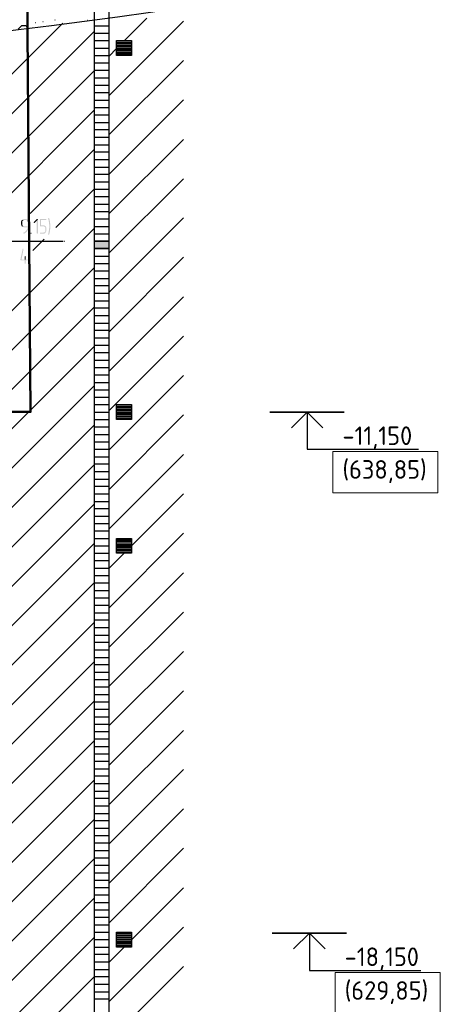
# Model space of a CAD drawing. Header units: millimetres. Extents: x -93479 to 1057970, y -66333 to 172656.
# Tile 41 of 256: x 156306 to 161965, y 34577 to 47836. Entities that reach past the tile are written whole.
import ezdxf

# ---------------------------------------------------------------- set-up
doc = ezdxf.new("R2010")
doc.units = ezdxf.units.MM
for name, color, linetype, lineweight in [('0 Фундамент', 5, 'Continuous', 30), ('A-ANNO-NOTE-1', 7, 'Continuous', 35), ('A-ANNO-NOTE-2', 7, 'Continuous', 18), ('G-ANNO-DIMS', 7, 'Continuous', 9), ('G-ANNO-DIMS-1', 7, 'Continuous', 18), ('РАЗМЕРЫ', 7, 'Continuous', 9)]:
    doc.layers.add(name, color=color, linetype=linetype, lineweight=lineweight)
doc.layers.add('PDF _Геометрия', color=7, linetype='Continuous')
doc.layers.add('PDF _Сплошная заливка', color=7, linetype='Continuous')
doc.styles.add('ISOCPEUR', font='GOST_Common.ttf', dxfattribs={"height": 450})

# ---------------------------------------------------------------- blocks, each defined once
blk = doc.blocks.new('геология 1')
at = {"layer": 'PDF _Сплошная заливка', "transparency": 33554559}
for points in [[(12.1767, -12.2603), (12.1751, -12.262), (12.1751, -12.2636), (12.1734, -12.2653), (12.1734, -12.267), (12.1717, -12.2703), (12.1717, -12.2853), (12.1734, -12.287), (12.1734, -12.2903), (12.1751, -12.292), (12.1751, -12.2936), (12.1767, -12.2953), (12.1884, -12.2936), (12.1851, -12.2936), (12.1834, -12.292), (12.1817, -12.2903), (12.1801, -12.2886), (12.1784, -12.287), (12.1784, -12.267), (12.1801, -12.2653), (12.1817, -12.2636), (12.1834, -12.262), (12.1851, -12.262), (12.1867, -12.2603), (12.1951, -12.2603)], [(12.1951, -12.2553), (12.1851, -12.2553), (12.1834, -12.257), (12.1801, -12.257), (12.1784, -12.2586), (12.1767, -12.2603), (12.1967, -12.2603), (12.2001, -12.262), (12.2017, -12.262), (12.2034, -12.2636), (12.2051, -12.2653), (12.2051, -12.2703), (12.2067, -12.272), (12.2067, -12.2936), (12.1884, -12.2936), (12.1767, -12.2953), (12.1784, -12.297), (12.1801, -12.2986), (12.1851, -12.2986), (12.1867, -12.3003), (12.2067, -12.3003), (12.2051, -12.302), (12.2051, -12.307), (12.2034, -12.3103), (12.2034, -12.312), (12.2017, -12.3136), (12.2001, -12.3153), (12.2001, -12.317), (12.1984, -12.3186), (12.1967, -12.3203), (12.1951, -12.322), (12.1934, -12.3236), (12.1917, -12.3253), (12.1901, -12.327), (12.1867, -12.327), (12.1851, -12.3286), (12.1834, -12.3303), (12.1851, -12.332), (12.1867, -12.3336), (12.1901, -12.332), (12.1917, -12.332), (12.1934, -12.3303), (12.1951, -12.3286), (12.1967, -12.3286), (12.1984, -12.327), (12.2001, -12.3253), (12.2017, -12.3236), (12.2034, -12.322), (12.2051, -12.3203), (12.2051, -12.3186), (12.2067, -12.317), (12.2084, -12.3136), (12.2084, -12.312), (12.2101, -12.3103), (12.2101, -12.3053), (12.2117, -12.3036), (12.2117, -12.267), (12.2101, -12.2653), (12.2101, -12.2636), (12.2084, -12.262), (12.2067, -12.2603), (12.2051, -12.2586), (12.2034, -12.257), (12.2017, -12.257), (12.1984, -12.2553), (12.1967, -12.2553)], [(12.2584, -12.2553), (12.2567, -12.2553), (12.2401, -12.272), (12.2384, -12.2753), (12.2401, -12.277), (12.2434, -12.277), (12.2551, -12.2653), (12.2617, -12.2586), (12.2601, -12.2553)], [(12.2617, -12.2586), (12.2551, -12.2653), (12.2551, -12.3303), (12.2567, -12.3336), (12.2601, -12.3336), (12.2617, -12.3303)], [(12.3034, -12.2553), (12.2734, -12.2553), (12.2717, -12.257), (12.2717, -12.292), (12.2734, -12.2936), (12.2901, -12.2936), (12.2917, -12.2953), (12.2934, -12.2953), (12.2951, -12.297), (12.2967, -12.297), (12.2984, -12.2986), (12.3001, -12.3003), (12.3001, -12.322), (12.2984, -12.3236), (12.2967, -12.3253), (12.2951, -12.327), (12.2917, -12.327), (12.2901, -12.3286), (12.2734, -12.3286), (12.2717, -12.3303), (12.2734, -12.3336), (12.2934, -12.3336), (12.2951, -12.332), (12.2984, -12.332), (12.3001, -12.3303), (12.3017, -12.3286), (12.3034, -12.327), (12.3034, -12.3253), (12.3051, -12.3236), (12.3051, -12.3203), (12.3067, -12.3186), (12.3067, -12.3036), (12.3051, -12.3003), (12.3051, -12.2986), (12.3034, -12.297), (12.3017, -12.2953), (12.3017, -12.2936), (12.3001, -12.292), (12.2967, -12.2903), (12.2951, -12.2903), (12.2934, -12.2886), (12.2784, -12.2886), (12.2784, -12.2603), (12.3051, -12.2603), (12.3067, -12.2586), (12.3051, -12.2553)], [(12.3184, -12.2486), (12.3167, -12.2503), (12.3151, -12.252), (12.3151, -12.2536), (12.3167, -12.2553), (12.3167, -12.2603), (12.3184, -12.262), (12.3184, -12.2686), (12.3201, -12.2703), (12.3201, -12.282), (12.3217, -12.2853), (12.3217, -12.2936), (12.3217, -12.3036), (12.3201, -12.3053), (12.3201, -12.317), (12.3184, -12.3186), (12.3184, -12.327), (12.3167, -12.3286), (12.3167, -12.3336), (12.3151, -12.3353), (12.3151, -12.337), (12.3167, -12.3386), (12.3201, -12.3386), (12.3217, -12.337), (12.3217, -12.332), (12.3234, -12.3303), (12.3234, -12.3236), (12.3251, -12.322), (12.3251, -12.312), (12.3267, -12.3103), (12.3267, -12.2786), (12.3251, -12.2753), (12.3251, -12.267), (12.3234, -12.2653), (12.3234, -12.2586), (12.3217, -12.2553), (12.3217, -12.252), (12.3201, -12.2503)], [(12.2251, -12.3286), (12.2234, -12.3286), (12.2217, -12.3303), (12.2234, -12.3336), (12.2267, -12.3336), (12.2267, -12.332), (12.2284, -12.3303), (12.2267, -12.3286)], [(12.1834, -12.4136), (12.1817, -12.4136), (12.1801, -12.4153), (12.1684, -12.472), (12.1701, -12.4736), (12.1717, -12.4753), (12.1917, -12.4753), (12.1917, -12.492), (12.1967, -12.492), (12.1967, -12.4886), (12.1967, -12.4753), (12.2051, -12.4753), (12.2084, -12.4736), (12.2084, -12.4703), (12.1751, -12.4703), (12.1851, -12.417), (12.1851, -12.4136)], [(12.1951, -12.452), (12.1917, -12.4536), (12.1917, -12.4553), (12.1917, -12.4703), (12.1751, -12.4703), (12.1967, -12.4703), (12.1967, -12.4536)]]:
    blk.add_hatch(color=7, dxfattribs=at).paths.add_polyline_path(points)
at = {"layer": 'PDF _Геометрия', "color": 7, "lineweight": 25}
for points in [[(12.6401, -19.577), (12.6384, -19.577), (12.6384, -14.5386), (12.6384, -9.5386), (12.5601, -9.5386), (12.5601, -14.5386), (12.5601, -19.577), (12.5617, -19.577)], [(12.2467, -11.2136), (12.2484, -11.2136)], [(12.2884, -11.2086), (12.2901, -11.2086)], [(12.3517, -11.2003), (12.3534, -11.2003)], [(12.5217, -11.202), (12.5234, -11.202)], [(12.6384, -11.6003), (13.0317, -11.207)], [(12.7201, -11.3103), (12.8384, -11.192)], [(8.0017, -15.612), (12.3934, -11.2186)], [(8.0017, -15.8203), (12.5601, -11.262)], [(12.1567, -11.2503), (12.1767, -11.2303), (12.1967, -11.2303), (12.2084, -11.2436)], [(12.5601, -11.232), (12.6384, -11.232)], [(12.5601, -11.2703), (12.6384, -11.2703)], [(12.5601, -11.3103), (12.6384, -11.3103)], [(12.6784, -11.3186), (12.7567, -11.3186)], [(12.5601, -11.3503), (12.6384, -11.3503)], [(12.6384, -11.392), (12.6784, -11.352)], [(12.6784, -11.3253), (12.7567, -11.3253)], [(12.6784, -11.3336), (12.7567, -11.3336)], [(12.6784, -11.342), (12.7567, -11.342)], [(12.6784, -11.3503), (12.7567, -11.3503)], [(12.6784, -11.357), (12.7567, -11.357)], [(12.6784, -11.3653), (12.7567, -11.3653)], [(12.6784, -11.3736), (12.7567, -11.3736)], [(12.5601, -11.3886), (12.6384, -11.3886)], [(12.6384, -11.8086), (13.0317, -11.4153)], [(12.6784, -11.3803), (12.7567, -11.3803)], [(8.0017, -16.0286), (12.5601, -11.4703)], [(12.5601, -11.4286), (12.6384, -11.4286)], [(12.5601, -11.467), (12.6384, -11.467)], [(12.5601, -11.507), (12.6384, -11.507)], [(12.5601, -11.547), (12.6384, -11.547)], [(12.5601, -11.5853), (12.6384, -11.5853)], [(12.5601, -12.0186), (12.6384, -12.0186), (13.0317, -11.6236)], [(12.5601, -11.6253), (12.6384, -11.6253)], [(12.0117, -12.227), (12.5601, -11.6786)], [(12.5601, -11.6653), (12.6384, -11.6653)], [(12.5601, -11.7036), (12.6384, -11.7036)], [(12.5601, -11.7436), (12.6384, -11.7436)], [(12.5601, -11.782), (12.6384, -11.782)], [(12.5601, -11.822), (12.6384, -11.822)], [(12.6384, -12.227), (13.0317, -11.8336)], [(12.2201, -12.227), (12.5601, -11.887)], [(12.5601, -11.862), (12.6384, -11.862)], [(12.5601, -11.9003), (12.6384, -11.9003)], [(12.5601, -11.9403), (12.6384, -11.9403)], [(12.5601, -11.9803), (12.6384, -11.9803)], [(12.6384, -12.4353), (13.0317, -12.042)], [(12.3567, -12.3003), (12.5601, -12.097), (12.6384, -12.097)], [(12.5601, -12.0586), (12.6384, -12.0586)], [(12.5601, -12.137), (12.6384, -12.137)], [(12.5601, -12.177), (12.6384, -12.177)], [(12.5601, -12.2153), (12.6384, -12.2153)], [(12.5601, -12.2553), (12.6384, -12.2553)], [(12.6384, -12.6436), (13.0317, -12.2503)], [(8.0017, -16.8636), (12.5601, -12.3053)], [(12.5601, -12.2953), (12.6384, -12.2953)], [(12.2351, -12.422), (12.2951, -12.362)], [(12.5601, -12.3336), (12.6384, -12.3336)], [(11.8034, -12.3736), (12.3951, -12.3736)], [(12.4017, -12.3736), (12.4034, -12.3736)], [(12.5601, -12.3736), (12.6384, -12.3736)], [(12.5617, -12.412), (12.5601, -12.412), (12.6384, -12.412), (12.5601, -12.412), (12.6384, -12.412)], [(12.5601, -12.452), (12.6384, -12.452)], [(12.6384, -12.8536), (13.0317, -12.4586)], [(8.0017, -17.0736), (12.5601, -12.5136)], [(12.5601, -12.492), (12.6384, -12.492)], [(12.5601, -12.5303), (12.6384, -12.5303)], [(12.5601, -12.5703), (12.6384, -12.5703)], [(12.5601, -12.6086), (12.6384, -12.6086)], [(12.5601, -12.6486), (12.6384, -12.6486)], [(12.6384, -13.062), (13.0317, -12.6686)], [(8.0017, -17.282), (12.5601, -12.7236)], [(12.5601, -12.6886), (12.6384, -12.6886)], [(12.5601, -12.727), (12.6384, -12.727)], [(12.5601, -12.767), (12.6384, -12.767)], [(12.5601, -12.807), (12.6384, -12.807)], [(12.5601, -12.8453), (12.6384, -12.8453)], [(12.5601, -12.8853), (12.6384, -12.8853)], [(12.6384, -13.2703), (13.0317, -12.877)], [(9.3767, -16.1153), (12.5601, -12.932)], [(12.5601, -12.9236), (12.6384, -12.9236)], [(12.5601, -12.9636), (12.6384, -12.9636)], [(12.5601, -13.0036), (12.6384, -13.0036)], [(12.5601, -13.042), (12.6384, -13.042)], [(12.5601, -13.082), (12.6384, -13.082)], [(12.6384, -13.4786), (13.0317, -13.0853)], [(9.5851, -16.1153), (12.5601, -13.1403)], [(12.5601, -13.122), (12.6384, -13.122)], [(12.5601, -13.1603), (12.6384, -13.1603)], [(12.5601, -13.2003), (12.6384, -13.2003)], [(12.5601, -13.2386), (12.6384, -13.2386)], [(12.6784, -13.247), (12.7567, -13.247)], [(12.5601, -13.2786), (12.6384, -13.2786)], [(12.6384, -13.6886), (13.0317, -13.2936)], [(12.6784, -13.2553), (12.7567, -13.2553)], [(12.6784, -13.2636), (12.7567, -13.2636)], [(12.6784, -13.2703), (12.7567, -13.2703)], [(12.6784, -13.2786), (12.7567, -13.2786)], [(12.6784, -13.287), (12.7567, -13.287)], [(12.6784, -13.2936), (12.7567, -13.2936)], [(12.6784, -13.302), (12.7567, -13.302)], [(9.7401, -16.1686), (12.5601, -13.3486)], [(12.5601, -13.3186), (12.6384, -13.3186)], [(12.6784, -13.3103), (12.7567, -13.3103)], [(12.5601, -13.357), (12.6384, -13.357)], [(12.5601, -13.397), (12.6384, -13.397)], [(12.5601, -13.437), (12.6384, -13.437)], [(12.5601, -13.4753), (12.6384, -13.4753)], [(12.6384, -13.897), (13.0317, -13.5036)], [(9.7401, -16.377), (12.5601, -13.5586)], [(12.5601, -13.5153), (12.6384, -13.5153)], [(12.5601, -13.5536), (12.6384, -13.5536)], [(12.5601, -13.5936), (12.6384, -13.5936)], [(12.5601, -13.6336), (12.6384, -13.6336)], [(12.5601, -13.672), (12.6384, -13.672)], [(12.5601, -13.712), (12.6384, -13.712)], [(12.6784, -13.987), (12.7567, -13.987), (13.0317, -13.712)], [(8.0017, -18.3253), (12.5601, -13.767)], [(12.5601, -13.752), (12.6384, -13.752)], [(12.5601, -13.7903), (12.6384, -13.7903)], [(12.5601, -13.8303), (12.6384, -13.8303)], [(12.5601, -13.8686), (12.6384, -13.8686)], [(12.5601, -13.9086), (12.6384, -13.9086)], [(12.6384, -14.3153), (13.0317, -13.9203)], [(8.0017, -18.5353), (12.5601, -13.9753)], [(12.5601, -13.9486), (12.6384, -13.9486)], [(12.6784, -13.9553), (12.7567, -13.9553)], [(12.6784, -13.9636), (12.7567, -13.9636)], [(12.6784, -13.972), (12.7567, -13.972)], [(12.6784, -13.9803), (12.7567, -13.9803)], [(12.5601, -13.987), (12.6384, -13.987)], [(12.5601, -14.1053), (12.6384, -14.1053), (12.7184, -14.027)], [(12.5601, -14.027), (12.6384, -14.027)], [(12.6784, -13.9953), (12.7567, -13.9953)], [(12.6784, -14.0036), (12.7567, -14.0036)], [(12.6784, -14.0103), (12.7567, -14.0103)], [(12.6784, -14.0186), (12.7567, -14.0186)], [(12.5601, -14.0653), (12.6384, -14.0653)], [(12.6384, -14.5236), (13.0317, -14.1303)], [(7.9217, -18.7436), (8.0017, -18.7436), (12.5601, -14.1836), (12.6384, -14.1836)], [(12.5601, -14.1453), (12.6384, -14.1453)], [(12.5601, -14.2236), (12.6384, -14.2236)], [(12.5601, -14.2636), (12.6384, -14.2636)], [(12.5601, -14.302), (12.6384, -14.302)], [(12.5601, -14.342), (12.6384, -14.342)], [(12.6384, -14.732), (13.0317, -14.3386)], [(8.0017, -18.952), (12.5601, -14.3936)], [(12.5601, -14.3803), (12.6384, -14.3803)], [(12.5601, -14.4203), (12.6384, -14.4203)], [(12.5601, -14.4603), (12.6384, -14.4603)], [(12.5601, -14.4986), (12.6384, -14.4986)], [(12.5601, -14.5386), (12.6384, -14.5386)], [(12.6384, -14.9403), (13.0317, -14.547)], [(8.0017, -19.1603), (12.5601, -14.602)], [(12.5601, -14.5786), (12.6384, -14.5786)], [(12.5601, -14.617), (12.6384, -14.617)], [(12.5601, -14.657), (12.6384, -14.657)], [(12.5601, -14.6953), (12.6384, -14.6953)], [(12.5601, -14.7353), (12.6384, -14.7353)], [(12.6384, -15.1503), (13.0317, -14.7553)], [(11.1684, -16.202), (12.5601, -14.8103)], [(12.5601, -14.7753), (12.6384, -14.7753)], [(12.5601, -14.8136), (12.6384, -14.8136)], [(12.5601, -14.8536), (12.6384, -14.8536)], [(12.5601, -14.8936), (12.6384, -14.8936)], [(12.5601, -14.932), (12.6384, -14.932)], [(12.5601, -14.972), (12.6384, -14.972)], [(12.6384, -15.3586), (13.0317, -14.9653)], [(11.3467, -16.2336), (12.5601, -15.0203)], [(12.5601, -15.0103), (12.6384, -15.0103)], [(12.5601, -15.0503), (12.6384, -15.0503)], [(12.5601, -15.0903), (12.6384, -15.0903)], [(12.5601, -15.1286), (12.6384, -15.1286)], [(12.5601, -15.1686), (12.6384, -15.1686)], [(12.6384, -15.567), (13.0317, -15.1736)], [(11.3784, -16.4103), (12.5601, -15.2286)], [(12.5601, -15.207), (12.6384, -15.207)], [(12.5601, -15.247), (12.6384, -15.247)], [(12.5601, -15.287), (12.6384, -15.287)], [(12.5601, -15.3253), (12.6384, -15.3253)], [(12.5601, -15.3653), (12.6384, -15.3653)], [(12.6384, -15.7753), (13.0317, -15.382)], [(8.0017, -19.9953), (12.5601, -15.437)], [(12.5601, -15.4053), (12.6384, -15.4053)], [(12.5601, -15.4436), (12.6384, -15.4436)], [(12.5601, -15.4836), (12.6384, -15.4836)], [(12.5601, -15.522), (12.6384, -15.522)], [(12.5601, -15.562), (12.6384, -15.562)], [(12.6384, -15.9853), (13.0317, -15.5903)], [(8.0017, -20.2053), (12.5601, -15.6453)], [(12.5601, -15.602), (12.6384, -15.602)], [(12.5601, -15.6403), (12.6384, -15.6403)], [(12.5601, -15.6803), (12.6384, -15.6803)], [(12.5601, -15.7203), (12.6384, -15.7203)], [(12.5601, -15.7586), (12.6384, -15.7586)], [(12.5601, -15.7986), (12.6384, -15.7986)], [(12.7567, -16.0753), (13.0317, -15.8003)], [(8.0017, -20.4136), (12.5601, -15.8553)], [(12.5601, -15.837), (12.6384, -15.837)], [(12.5601, -15.877), (12.6384, -15.877)], [(12.5601, -15.917), (12.6384, -15.917)], [(12.5601, -15.9553), (12.6384, -15.9553)], [(12.5601, -15.9953), (12.6384, -15.9953)], [(12.6384, -16.402), (13.0317, -16.0086)], [(8.0017, -20.622), (12.5601, -16.0636)], [(12.5601, -16.0353), (12.6384, -16.0353)], [(12.6784, -16.042), (12.7567, -16.042)], [(12.6784, -16.0503), (12.7567, -16.0503)], [(12.6784, -16.0586), (12.7567, -16.0586)], [(12.6784, -16.0653), (12.7567, -16.0653)], [(12.5601, -16.0736), (12.6384, -16.0736)], [(12.6784, -16.0736), (12.7567, -16.0736)], [(12.6784, -16.082), (12.7567, -16.082)], [(12.6784, -16.0903), (12.7567, -16.0903)], [(12.6784, -16.097), (12.7567, -16.097)]]:
    blk.add_lwpolyline(points, dxfattribs=at)
for points in [[(12.6784, -11.3886), (12.6784, -11.3103), (12.7567, -11.3103), (12.7567, -11.3886)], [(12.6384, -12.3736), (12.5601, -12.3736)], [(12.6784, -13.3186), (12.6784, -13.2386), (12.7567, -13.2386), (12.7567, -13.3186)], [(12.6784, -14.027), (12.6784, -13.9486), (12.7567, -13.9486), (12.7567, -14.027)], [(12.6784, -16.1136), (12.6784, -16.0353), (12.7567, -16.0353), (12.7567, -16.1136)]]:
    blk.add_lwpolyline(points, close=True, dxfattribs=at)
at = {"layer": 'PDF _Геометрия', "color": 7, "lineweight": 5}
for points in [[(12.6384, -12.3736), (12.5601, -12.3736)], [(12.6384, -12.412), (12.5601, -12.412), (12.6384, -12.412)]]:
    blk.add_lwpolyline(points, dxfattribs=at)
at = {"layer": 'PDF _Геометрия', "lineweight": 25}
for points in [[(12.5601, -16.1136), (12.6384, -16.1136)], [(12.6384, -16.1936), (12.7184, -16.1136)], [(12.6784, -16.1053), (12.7567, -16.1053)], [(12.5601, -16.152), (12.6384, -16.152)], [(12.5601, -16.192), (12.6384, -16.192)], [(12.6384, -16.6103), (13.0317, -16.217)], [(8.0017, -20.832), (12.5601, -16.272)], [(12.5601, -16.232), (12.6384, -16.232)], [(12.5601, -16.2703), (12.6384, -16.2703)], [(12.5601, -16.3103), (12.6384, -16.3103)], [(12.5601, -16.3503), (12.6384, -16.3503)], [(12.5601, -16.3886), (12.6384, -16.3886)]]:
    blk.add_lwpolyline(points, dxfattribs=at)
at = {"layer": 'PDF _Геометрия', "color": 7, "lineweight": 25}
blk.add_arc((8.2747, 20.7275), 32.2143, 258.48702, 278.49182, dxfattribs=at)
at = {"layer": 'PDF _Сплошная заливка', "color": 7, "lineweight": 5, "transparency": 33554559}
for points in [[(12.6384, -12.3736), (12.5601, -12.3736), (12.6384, -12.412)], [(12.5601, -12.3736), (12.6384, -12.412), (12.5601, -12.412)]]:
    blk.add_solid(points, dxfattribs=at)
blk = doc.blocks.new('Высотные отметки - Вверх-711287-Разрез 3-3')
at = {"layer": '0 Фундамент', "color": 7}
for p, q in [((13237, 8150), (14737, 8150)), ((13237, 7650), (13237, 8150))]:
    blk.add_line(p, q, dxfattribs=at)
at = {"layer": 'A-ANNO-NOTE-1', "color": 7}
blk.add_line((12737, 7650), (13737, 7650), dxfattribs=at)
at = {"layer": 'A-ANNO-NOTE-2', "color": 7}
for q in [(13025, 7862), (13449, 7862)]:
    blk.add_line((13237, 7650), q, dxfattribs=at)

msp = doc.modelspace()

# ---------------------------------------------------------------- linework, layer by layer
at = {"layer": 'РАЗМЕРЫ', "color": 7, "lineweight": 50}
msp.add_lwpolyline([(139036.2, 42554.2), (156451.1, 42554.2), (156394.6, 49964.1), (138979.7, 49964.1)], dxfattribs=at)
at = {"layer": 'РАЗМЕРЫ', "color": 7, "ltscale": 100}
for points in [[(160517.1, 41464.9), (161932.5, 41464.9), (161932.5, 42020.5), (160517.1, 42020.5)], [(160549.9, 34449.7), (161965.3, 34449.7), (161965.3, 35005.3), (160549.9, 35005.3)]]:
    msp.add_lwpolyline(points, close=True, dxfattribs=at)

# ---------------------------------------------------------------- block references
at = {"color": 7, "xscale": 2541.29606099, "yscale": 2541.29606099, "zscale": 2541.29606099}
msp.add_blockref('геология 1', (125390.7, 76297.3), dxfattribs=at)
at = {"layer": 'G-ANNO-DIMS', "color": 7, "xscale": -1, "rotation": 180}
for p in [(146936.4, 50200.6), (146966.8, 43183.9)]:
    msp.add_blockref('Высотные отметки - Вверх-711287-Разрез 3-3', p, dxfattribs=at)

# ---------------------------------------------------------------- texts
at = {"layer": 'G-ANNO-DIMS-1', "color": 7, "char_height": 250, "width": 1150.283, "attachment_point": 7, "line_spacing_factor": 1.149209, "style": 'ISOCPEUR'}
for s, insert in [('-11,150', (160648.5, 42050.6)), ('(638,85)', (160648.5, 41596.3)), ('-18,150', (160678.9, 35033.9)), ('(629,85)', (160678.9, 34579.6))]:
    msp.add_mtext(s, dxfattribs=dict(at, insert=insert))

doc.saveas('drawing.dxf')
